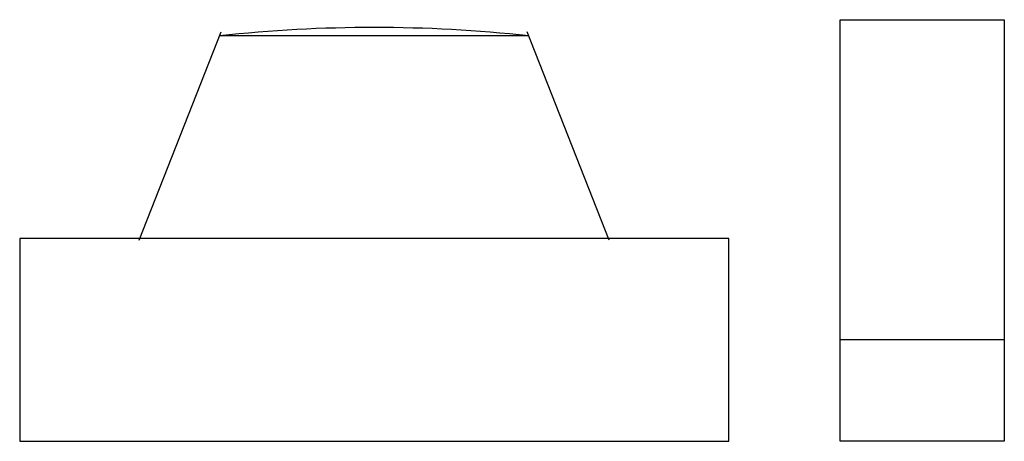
# Model space of a CAD drawing. Extents: x 11989 to 12961, y 9768 to 10184.
import ezdxf

# ---------------------------------------------------------------- set-up
doc = ezdxf.new("R2010")
doc.units = 0
doc.header["$LTSCALE"] = 300
doc.layers.get('0').update_dxf_attribs({"linetype": 'CONTINUOUS'})

msp = doc.modelspace()

# ---------------------------------------------------------------- linework, layer by layer
at = {"ltscale": 0.3}
for p, q in [((12799, 9768.5), (12799, 10184.5)), ((12799, 10184.5), (12961, 10184.5)), ((12961, 10184.5), (12961, 9768.5)), ((12107, 9967), (12188, 10172.5)), ((12491.58, 10168.5), (12186.42, 10168.5)), ((12571, 9967), (12490, 10172.5)), ((11989, 9968.5), (11989, 9768.5)), ((12689, 9968.5), (11989, 9968.5)), ((12689, 9768.5), (12689, 9968.5)), ((12961, 9868.5), (12799, 9868.5)), ((11989, 9768.5), (12689, 9768.5)), ((12961, 9768.5), (12799, 9768.5))]:
    msp.add_line(p, q, dxfattribs=at)
msp.add_arc((12339, 8775.17), 1401.66, 83.75071, 96.24929, dxfattribs=at)

doc.saveas('drawing.dxf')
